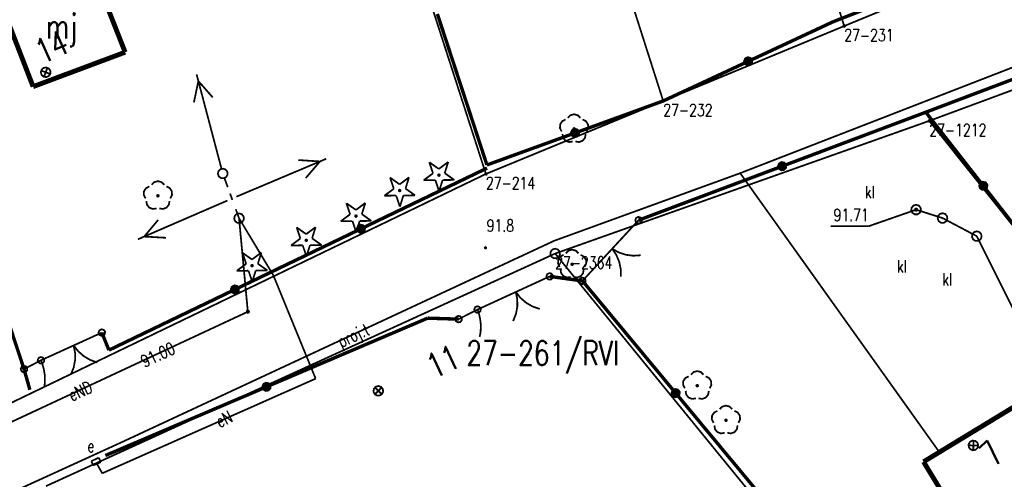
# Model space of a CAD drawing. Header units: metres. Extents: x 7542868 to 7543897, y 5828496 to 5830561.
# Tile 27 of 122: x 7543302 to 7543352, y 5829950 to 5829974. Entities that reach past the tile are written whole.
import ezdxf
from ezdxf.enums import TextEntityAlignment as Align

# ---------------------------------------------------------------- set-up
doc = ezdxf.new("R2010")
doc.units = ezdxf.units.M
doc.header["$MEASUREMENT"] = 0
for name, color, linetype in [('ADRESY_EADTD_T_0', 7, 'Continuous'), ('ADRESY_EAPADR_T_0', 7, 'Continuous'), ('BDOT500_KTOK_L_1', 7, 'Continuous'), ('BDOT500_KTOK_L_3', 7, 'Continuous'), ('BDOT500_KTOK_L_4', 7, 'Continuous'), ('BDOT500_OBOP_T_0', 7, 'Continuous'), ('BDOT500_OBOP_T_1', 7, 'Continuous'), ('BDOT500_RTPW_T_0', 7, 'Continuous'), ('BUDYNKI_EGBB_E_T_0', 7, 'Continuous'), ('BUDYNKI_EGBB_L_0', 7, 'Continuous'), ('GESUT_SUPE_E_T_3', 7, 'Continuous'), ('GESUT_SUPE_L_3', 7, 'Continuous'), ('GESUT_SUPK_L_1', 7, 'Continuous'), ('GESUT_SUPP_E_T_6', 7, 'Continuous'), ('GESUT_SUPP_L_6', 7, 'Continuous'), ('GESUT_SUSM_L_4', 7, 'Continuous'), ('GESUT_SUTE_T_0', 7, 'Continuous'), ('GESUT_SUTK_T_0', 7, 'Continuous'), ('GESUT_SUUE_E_T_2', 7, 'Continuous'), ('GESUT_SUUE_L_3', 7, 'Continuous'), ('GESUT_SUUK_E_T_3', 7, 'Continuous'), ('GESUT_SUUK_T_2', 7, 'Continuous'), ('GESUT_SUUK_T_4', 7, 'Continuous'), ('GLOWNA_BAZA_DZIALKI', 7, 'Continuous'), ('GLOWNA_BAZA_NUMERY_PUNKTOW', 7, 'Continuous'), ('GLOWNA_BAZA_PUNKTY', 7, 'Continuous'), ('SZUMIN_511-1_DROGA_POM_UZUPEL__', 7, 'Continuous')]:
    doc.layers.add(name, color=color, linetype=linetype)
doc.styles.add('STYL_ARIAL', font='simplex', dxfattribs={"width": 0.75, "oblique": 0.1})

msp = doc.modelspace()

# ---------------------------------------------------------------- linework, layer by layer
at = {"layer": 'ADRESY_EAPADR_T_0', "color": 7, "const_width": 0.09}
for points in [[(7543302.759, 5829971.4981), (7543302.8986, 5829971.5168), (7543303.0262, 5829971.4572), (7543303.1013, 5829971.338), (7543303.1, 5829971.1971), (7543303.0228, 5829971.0793), (7543302.8941, 5829971.022), (7543302.7549, 5829971.0433), (7543302.6493, 5829971.1365), (7543302.6108, 5829971.272), (7543302.6517, 5829971.4068), (7543302.759, 5829971.4981)], [(7543303.0942, 5829971.1803), (7543302.6274, 5829971.3592)], [(7543302.7713, 5829971.0363), (7543302.9503, 5829971.5031)], [(7543319.9142, 5829955.1928), (7543320.0493, 5829955.1531), (7543320.1416, 5829955.0466), (7543320.1616, 5829954.9072), (7543320.1031, 5829954.7791), (7543319.9846, 5829954.7029), (7543319.8437, 5829954.7029), (7543319.7252, 5829954.7791), (7543319.6667, 5829954.9072), (7543319.6868, 5829955.0466), (7543319.779, 5829955.1531), (7543319.9142, 5829955.1928)], [(7543320.0909, 5829954.766), (7543319.7374, 5829955.1195)], [(7543319.7374, 5829954.766), (7543320.0909, 5829955.1195)], [(7543350.6712, 5829952.1422), (7543350.1714, 5829952.1539)], [(7543350.2487, 5829952.3289), (7543350.3739, 5829952.3935), (7543350.5141, 5829952.3802), (7543350.6249, 5829952.2932), (7543350.671, 5829952.1601), (7543350.6378, 5829952.0232), (7543350.5359, 5829951.9259), (7543350.3976, 5829951.8992), (7543350.2668, 5829951.9515), (7543350.1851, 5829952.0662), (7543350.1783, 5829952.2069), (7543350.2487, 5829952.3289)], [(7543350.4154, 5829951.8982), (7543350.4271, 5829952.398)]]:
    msp.add_lwpolyline(points, dxfattribs=at)
at = {"layer": 'BDOT500_KTOK_L_1', "color": 7, "const_width": 0.09}
for points in [[(7543333.2583, 5829963.6903), (7543332.2434, 5829962.5937)], [(7543333.1237, 5829963.5863), (7543333.0884, 5829963.6971), (7543333.1325, 5829963.8047), (7543333.2355, 5829963.8588), (7543333.3491, 5829963.834), (7543333.4202, 5829963.742), (7543333.4155, 5829963.6258), (7543333.3373, 5829963.5398), (7543333.222, 5829963.5242), (7543333.1237, 5829963.5863)], [(7543332.4132, 5829962.7772), (7543331.3943, 5829961.6763)], [(7543333.3673, 5829961.8942), (7543332.9841, 5829961.8692), (7543332.6032, 5829961.918), (7543332.2386, 5829962.0387), (7543331.9038, 5829962.2268)], [(7543331.9038, 5829962.2268), (7543332.1172, 5829961.9075), (7543332.2657, 5829961.5533), (7543332.3437, 5829961.1773), (7543332.3484, 5829960.7933)], [(7543331.3943, 5829961.6763), (7543330.3795, 5829960.5798)], [(7543328.7, 5829960.81), (7543327.4179, 5829960.2209)], [(7543328.5655, 5829960.706), (7543328.5301, 5829960.8168), (7543328.5743, 5829960.9244), (7543328.6772, 5829960.9785), (7543328.7908, 5829960.9537), (7543328.862, 5829960.8617), (7543328.8573, 5829960.7455), (7543328.779, 5829960.6595), (7543328.6638, 5829960.6439), (7543328.5655, 5829960.706)], [(7543330.245, 5829960.4758), (7543330.2096, 5829960.5866), (7543330.2537, 5829960.6942), (7543330.3567, 5829960.7482), (7543330.4703, 5829960.7235), (7543330.5414, 5829960.6315), (7543330.5368, 5829960.5153), (7543330.4585, 5829960.4293), (7543330.3433, 5829960.4137), (7543330.245, 5829960.4758)], [(7543327.6451, 5829960.3253), (7543326.2821, 5829959.6991)], [(7543326.2821, 5829959.6991), (7543325, 5829959.11)], [(7543326.9636, 5829960.0122), (7543327.0383, 5829959.6355), (7543327.0397, 5829959.2515), (7543326.9676, 5829958.8743), (7543326.8248, 5829958.5178)], [(7543328.1878, 5829959.144), (7543327.8243, 5829959.2679), (7543327.4912, 5829959.4589), (7543327.2007, 5829959.7101), (7543326.9636, 5829960.0122)], [(7543324.8655, 5829959.006), (7543324.8301, 5829959.1168), (7543324.8743, 5829959.2244), (7543324.9772, 5829959.2785), (7543325.0908, 5829959.2537), (7543325.162, 5829959.1617), (7543325.1573, 5829959.0455), (7543325.079, 5829958.9595), (7543324.9638, 5829958.9439), (7543324.8655, 5829959.006)], [(7543305.6055, 5829957.826), (7543305.5701, 5829957.9368), (7543305.6143, 5829958.0444), (7543305.7172, 5829958.0985), (7543305.8308, 5829958.0737), (7543305.902, 5829957.9817), (7543305.8973, 5829957.8655), (7543305.819, 5829957.7795), (7543305.7038, 5829957.7639), (7543305.6055, 5829957.826)], [(7543304.9764, 5829957.5825), (7543303.6111, 5829956.9611)], [(7543305.74, 5829957.93), (7543304.7489, 5829957.4789)], [(7543304.2938, 5829957.2718), (7543304.3672, 5829956.8948), (7543304.3672, 5829956.5108), (7543304.2938, 5829956.1339), (7543304.1497, 5829955.7779)], [(7543305.5149, 5829956.3992), (7543305.1518, 5829956.5244), (7543304.8194, 5829956.7166), (7543304.5298, 5829956.9689), (7543304.2938, 5829957.2718)], [(7543302.4855, 5829956.406), (7543302.4501, 5829956.5168), (7543302.4943, 5829956.6244), (7543302.5972, 5829956.6785), (7543302.7108, 5829956.6537), (7543302.782, 5829956.5617), (7543302.7773, 5829956.4455), (7543302.699, 5829956.3595), (7543302.5838, 5829956.3439), (7543302.4855, 5829956.406)], [(7543303.6111, 5829956.9611), (7543302.62, 5829956.51)]]:
    msp.add_lwpolyline(points, dxfattribs=at)
at = {"layer": 'BDOT500_KTOK_L_3', "color": 7, "const_width": 0.09}
for points in [[(7543325, 5829959.11), (7543324.515, 5829958.865)], [(7543324.8655, 5829959.006), (7543324.8301, 5829959.1168), (7543324.8743, 5829959.2244), (7543324.9772, 5829959.2785), (7543325.0908, 5829959.2537), (7543325.162, 5829959.1617), (7543325.1573, 5829959.0455), (7543325.079, 5829958.9595), (7543324.9638, 5829958.9439), (7543324.8655, 5829959.006)], [(7543325, 5829959.11), (7543325.0322, 5829959.0142)], [(7543323.8955, 5829958.516), (7543323.8601, 5829958.6268), (7543323.9043, 5829958.7344), (7543324.0072, 5829958.7885), (7543324.1208, 5829958.7637), (7543324.192, 5829958.6717), (7543324.1873, 5829958.5555), (7543324.109, 5829958.4695), (7543323.9938, 5829958.4539), (7543323.8955, 5829958.516)], [(7543324.515, 5829958.865), (7543324.03, 5829958.62)], [(7543325.0322, 5829959.0142), (7543325.0643, 5829958.9184)], [(7543325.0643, 5829958.9184), (7543325.092, 5829958.8316)], [(7543325.092, 5829958.8316), (7543325.1112, 5829958.7292)], [(7543325.1112, 5829958.7292), (7543325.1324, 5829958.6391)], [(7543325.1324, 5829958.6391), (7543325.1471, 5829958.5457)], [(7543325.1471, 5829958.5457), (7543325.1553, 5829958.449)], [(7543325.1553, 5829958.449), (7543325.17, 5829958.3556)], [(7543325.1618, 5829958.0826), (7543325.1591, 5829957.9916)], [(7543325.1691, 5829958.1647), (7543325.1618, 5829958.0826)], [(7543325.17, 5829958.3556), (7543325.1673, 5829958.2646)], [(7543325.1673, 5829958.2646), (7543325.1691, 5829958.1647)], [(7543325.1115, 5829957.7323), (7543325.1012, 5829957.7046)], [(7543325.1317, 5829957.8209), (7543325.1115, 5829957.7323)], [(7543325.1454, 5829957.9063), (7543325.1317, 5829957.8209)], [(7543325.1591, 5829957.9916), (7543325.1454, 5829957.9063)], [(7543302.4855, 5829956.406), (7543302.4501, 5829956.5168), (7543302.4943, 5829956.6244), (7543302.5972, 5829956.6785), (7543302.7108, 5829956.6537), (7543302.782, 5829956.5617), (7543302.7773, 5829956.4455), (7543302.699, 5829956.3595), (7543302.5838, 5829956.3439), (7543302.4855, 5829956.406)], [(7543301.6155, 5829955.956), (7543301.5801, 5829956.0668), (7543301.6243, 5829956.1744), (7543301.7272, 5829956.2285), (7543301.8408, 5829956.2037), (7543301.912, 5829956.1117), (7543301.9073, 5829955.9955), (7543301.829, 5829955.9095), (7543301.7138, 5829955.8939), (7543301.6155, 5829955.956)], [(7543302.185, 5829956.285), (7543301.75, 5829956.06)], [(7543302.62, 5829956.51), (7543302.185, 5829956.285)], [(7543302.62, 5829956.51), (7543302.6543, 5829956.4152)], [(7543302.6543, 5829956.4152), (7543302.6887, 5829956.3204)], [(7543302.6887, 5829956.3204), (7543302.7184, 5829956.2344)], [(7543302.7184, 5829956.2344), (7543302.7412, 5829956.1336)], [(7543302.7412, 5829956.1336), (7543302.7651, 5829956.0447)], [(7543302.7651, 5829956.0447), (7543302.7833, 5829955.9527)], [(7543302.7833, 5829955.9527), (7543302.7956, 5829955.8578)], [(7543302.7956, 5829955.8578), (7543302.8138, 5829955.7658)], [(7543302.8138, 5829955.7658), (7543302.8157, 5829955.6768)], [(7543302.8157, 5829955.6768), (7543302.8223, 5829955.5788)], [(7543302.8223, 5829955.5788), (7543302.8196, 5829955.4987)], [(7543302.7905, 5829955.1571), (7543302.7822, 5829955.1303)], [(7543302.8047, 5829955.2433), (7543302.7905, 5829955.1571)], [(7543302.8131, 5829955.3264), (7543302.8047, 5829955.2433)], [(7543302.8216, 5829955.4096), (7543302.8131, 5829955.3264)], [(7543302.8196, 5829955.4987), (7543302.8216, 5829955.4096)]]:
    msp.add_lwpolyline(points, dxfattribs=at)
at = {"layer": 'BDOT500_KTOK_L_4', "color": 7, "const_width": 0.175}
for points in [[(7543349.2861, 5829976.2184), (7543343.2341, 5829973.8605)], [(7543325.4824, 5829966.5215), (7543322.942, 5829974.2592)], [(7543343.2341, 5829973.8605), (7543338.8771, 5829971.8302)], [(7543338.8771, 5829971.8302), (7543334.52, 5829969.8)], [(7543338.7426, 5829971.7263), (7543338.7072, 5829971.8371), (7543338.7513, 5829971.9447), (7543338.8543, 5829971.9987), (7543338.9679, 5829971.9739), (7543339.039, 5829971.8819), (7543339.0344, 5829971.7657), (7543338.9561, 5829971.6797), (7543338.8409, 5829971.6641), (7543338.7426, 5829971.7263)], [(7543347.982, 5829969.2237), (7543353.6679, 5829971.3736)], [(7543334.52, 5829969.8), (7543330.0012, 5829968.1608)], [(7543340.6201, 5829966.457), (7543347.982, 5829969.2237)], [(7543347.982, 5829969.2237), (7543350.9337, 5829965.4487)], [(7543330.0012, 5829968.1608), (7543325.4824, 5829966.5215)], [(7543329.8667, 5829968.0568), (7543329.8314, 5829968.1676), (7543329.8755, 5829968.2752), (7543329.9784, 5829968.3292), (7543330.0921, 5829968.3044), (7543330.1632, 5829968.2124), (7543330.1585, 5829968.0962), (7543330.0802, 5829968.0102), (7543329.965, 5829967.9947), (7543329.8667, 5829968.0568)], [(7543340.4856, 5829966.353), (7543340.4503, 5829966.4638), (7543340.4944, 5829966.5714), (7543340.5973, 5829966.6254), (7543340.711, 5829966.6007), (7543340.7821, 5829966.5087), (7543340.7774, 5829966.3925), (7543340.6991, 5829966.3065), (7543340.5839, 5829966.2909), (7543340.4856, 5829966.353)], [(7543319.0267, 5829963.25), (7543325.49, 5829966.36)], [(7543333.2583, 5829963.6903), (7543340.6201, 5829966.457)], [(7543350.7992, 5829965.3447), (7543350.7639, 5829965.4555), (7543350.808, 5829965.5631), (7543350.911, 5829965.6171), (7543351.0246, 5829965.5924), (7543351.0957, 5829965.5003), (7543351.091, 5829965.3842), (7543351.0127, 5829965.2981), (7543350.8975, 5829965.2826), (7543350.7992, 5829965.3447)], [(7543350.9337, 5829965.4487), (7543353.8855, 5829961.6736)], [(7543312.5633, 5829960.14), (7543319.0267, 5829963.25)], [(7543318.8922, 5829963.146), (7543318.8568, 5829963.2568), (7543318.9009, 5829963.3644), (7543319.0039, 5829963.4185), (7543319.1175, 5829963.3937), (7543319.1886, 5829963.3017), (7543319.184, 5829963.1855), (7543319.1057, 5829963.0995), (7543318.9904, 5829963.0839), (7543318.8922, 5829963.146)], [(7543299.485, 5829962.9067), (7543301.75, 5829956.06)], [(7543328.7, 5829960.81), (7543330.3795, 5829960.5798)], [(7543335.1603, 5829954.8289), (7543330.3795, 5829960.5798)], [(7543306.1, 5829957.03), (7543312.5633, 5829960.14)], [(7543312.4288, 5829960.036), (7543312.3935, 5829960.1468), (7543312.4376, 5829960.2544), (7543312.5406, 5829960.3085), (7543312.6542, 5829960.2837), (7543312.7253, 5829960.1917), (7543312.7206, 5829960.0755), (7543312.6424, 5829959.9895), (7543312.5271, 5829959.9739), (7543312.4288, 5829960.036)], [(7543314.18, 5829955.15), (7543322.44, 5829958.67)], [(7543322.44, 5829958.67), (7543324.03, 5829958.62)], [(7543305.74, 5829957.93), (7543306.1, 5829957.03)], [(7543302.05, 5829955), (7543301.75, 5829956.06)], [(7543305.92, 5829951.63), (7543314.18, 5829955.15)], [(7543314.0455, 5829955.046), (7543314.0101, 5829955.1568), (7543314.0543, 5829955.2644), (7543314.1572, 5829955.3185), (7543314.2708, 5829955.2937), (7543314.342, 5829955.2017), (7543314.3373, 5829955.0855), (7543314.259, 5829954.9995), (7543314.1438, 5829954.9839), (7543314.0455, 5829955.046)], [(7543335.0258, 5829954.7249), (7543334.9904, 5829954.8357), (7543335.0345, 5829954.9433), (7543335.1375, 5829954.9973), (7543335.2511, 5829954.9726), (7543335.3222, 5829954.8805), (7543335.3175, 5829954.7644), (7543335.2393, 5829954.6783), (7543335.124, 5829954.6628), (7543335.0258, 5829954.7249)], [(7543339.941, 5829949.078), (7543335.1603, 5829954.8289)]]:
    msp.add_lwpolyline(points, dxfattribs=at)
at = {"layer": 'BDOT500_OBOP_T_0', "color": 3, "const_width": 0.09}
for points in [[(7543322.5263, 5829966.6621), (7543323.0161, 5829966.3155)], [(7543322.7188, 5829966.0938), (7543322.5263, 5829966.6621)], [(7543323.0161, 5829966.3155), (7543323.4971, 5829966.6742)], [(7543323.4971, 5829966.6742), (7543323.3188, 5829966.1012)], [(7543320.5163, 5829965.8721), (7543321.0061, 5829965.5254)], [(7543320.7088, 5829965.3037), (7543320.5163, 5829965.8721)], [(7543321.0061, 5829965.5254), (7543321.4871, 5829965.8841)], [(7543321.4871, 5829965.8841), (7543321.3088, 5829965.3112)], [(7543322.2377, 5829965.7351), (7543322.7188, 5829966.0938)], [(7543322.8377, 5829965.7425), (7543322.2377, 5829965.7351)], [(7543323.0302, 5829965.1742), (7543322.8377, 5829965.7425)], [(7543323.02, 5829966.045), (7543323.0518, 5829966.0318), (7543323.065, 5829966), (7543323.0518, 5829965.9682), (7543323.02, 5829965.955), (7543322.9882, 5829965.9682), (7543322.975, 5829966), (7543322.9882, 5829966.0318), (7543323.02, 5829966.045)], [(7543323.2086, 5829965.7471), (7543323.0302, 5829965.1742)], [(7543323.8086, 5829965.7546), (7543323.2086, 5829965.7471)], [(7543323.3188, 5829966.1012), (7543323.8086, 5829965.7546)], [(7543320.2277, 5829964.945), (7543320.7088, 5829965.3037)], [(7543321.01, 5829965.255), (7543321.0418, 5829965.2418), (7543321.055, 5829965.21), (7543321.0418, 5829965.1782), (7543321.01, 5829965.165), (7543320.9782, 5829965.1782), (7543320.965, 5829965.21), (7543320.9782, 5829965.2418), (7543321.01, 5829965.255)], [(7543321.3088, 5829965.3112), (7543321.7986, 5829964.9645)], [(7543320.8277, 5829964.9525), (7543320.2277, 5829964.945)], [(7543321.0202, 5829964.3841), (7543320.8277, 5829964.9525)], [(7543321.1986, 5829964.9571), (7543321.0202, 5829964.3841)], [(7543321.7986, 5829964.9645), (7543321.1986, 5829964.9571)], [(7543318.2763, 5829964.5621), (7543318.7661, 5829964.2155)], [(7543318.4688, 5829963.9938), (7543318.2763, 5829964.5621)], [(7543318.7661, 5829964.2155), (7543319.2471, 5829964.5742)], [(7543319.2471, 5829964.5742), (7543319.0688, 5829964.0012)], [(7543317.9877, 5829963.6351), (7543318.4688, 5829963.9938)], [(7543318.5877, 5829963.6425), (7543317.9877, 5829963.6351)], [(7543318.7802, 5829963.0742), (7543318.5877, 5829963.6425)], [(7543318.77, 5829963.945), (7543318.8018, 5829963.9318), (7543318.815, 5829963.9), (7543318.8018, 5829963.8682), (7543318.77, 5829963.855), (7543318.7382, 5829963.8682), (7543318.725, 5829963.9), (7543318.7382, 5829963.9318), (7543318.77, 5829963.945)], [(7543318.9586, 5829963.6471), (7543318.7802, 5829963.0742)], [(7543319.5586, 5829963.6546), (7543318.9586, 5829963.6471)], [(7543319.0688, 5829964.0012), (7543319.5586, 5829963.6546)], [(7543315.7263, 5829963.3221), (7543316.2161, 5829962.9755)], [(7543315.9188, 5829962.7538), (7543315.7263, 5829963.3221)], [(7543316.2161, 5829962.9755), (7543316.6971, 5829963.3342)], [(7543316.6971, 5829963.3342), (7543316.5188, 5829962.7612)], [(7543315.4377, 5829962.3951), (7543315.9188, 5829962.7538)], [(7543316.22, 5829962.705), (7543316.2518, 5829962.6918), (7543316.265, 5829962.66), (7543316.2518, 5829962.6282), (7543316.22, 5829962.615), (7543316.1882, 5829962.6282), (7543316.175, 5829962.66), (7543316.1882, 5829962.6918), (7543316.22, 5829962.705)], [(7543316.5188, 5829962.7612), (7543317.0086, 5829962.4146)], [(7543316.0377, 5829962.4025), (7543315.4377, 5829962.3951)], [(7543316.2302, 5829961.8342), (7543316.0377, 5829962.4025)], [(7543316.4086, 5829962.4071), (7543316.2302, 5829961.8342)], [(7543317.0086, 5829962.4146), (7543316.4086, 5829962.4071)], [(7543312.9463, 5829962.0221), (7543313.4361, 5829961.6755)], [(7543313.1388, 5829961.4538), (7543312.9463, 5829962.0221)], [(7543313.4361, 5829961.6755), (7543313.9171, 5829962.0342)], [(7543313.9171, 5829962.0342), (7543313.7388, 5829961.4612)], [(7543312.6578, 5829961.0951), (7543313.1388, 5829961.4538)], [(7543313.2578, 5829961.1025), (7543312.6578, 5829961.0951)], [(7543313.4503, 5829960.5342), (7543313.2578, 5829961.1025)], [(7543313.44, 5829961.405), (7543313.4718, 5829961.3918), (7543313.485, 5829961.36), (7543313.4718, 5829961.3282), (7543313.44, 5829961.315), (7543313.4082, 5829961.3282), (7543313.395, 5829961.36), (7543313.4082, 5829961.3918), (7543313.44, 5829961.405)], [(7543313.6286, 5829961.1071), (7543313.4503, 5829960.5342)], [(7543314.2286, 5829961.1146), (7543313.6286, 5829961.1071)], [(7543313.7388, 5829961.4612), (7543314.2286, 5829961.1146)]]:
    msp.add_lwpolyline(points, dxfattribs=at)
at = {"layer": 'BDOT500_OBOP_T_1', "color": 3, "const_width": 0.09}
for points in [[(7543329.3141, 5829968.2357), (7543329.2264, 5829968.4084), (7543329.2367, 5829968.6018), (7543329.3421, 5829968.7643), (7543329.5145, 5829968.8525)], [(7543329.6257, 5829968.9334), (7543329.7629, 5829969.07), (7543329.95, 5829969.1201), (7543330.1371, 5829969.07), (7543330.2743, 5829968.9334)], [(7543330.3856, 5829968.8525), (7543330.5579, 5829968.7643), (7543330.6633, 5829968.6018), (7543330.6736, 5829968.4084), (7543330.586, 5829968.2357)], [(7543329.95, 5829968.415), (7543329.9818, 5829968.4018), (7543329.995, 5829968.37), (7543329.9818, 5829968.3382), (7543329.95, 5829968.325), (7543329.9182, 5829968.3382), (7543329.905, 5829968.37), (7543329.9182, 5829968.4018), (7543329.95, 5829968.415)], [(7543329.8813, 5829967.7237), (7543329.6899, 5829967.6937), (7543329.5092, 5829967.7632), (7543329.3872, 5829967.9136), (7543329.3566, 5829968.1049)], [(7543330.5435, 5829968.1049), (7543330.5128, 5829967.9136), (7543330.3908, 5829967.7632), (7543330.2101, 5829967.6937), (7543330.0188, 5829967.7237)], [(7543308.2894, 5829965.5039), (7543308.4266, 5829965.6405), (7543308.6137, 5829965.6906), (7543308.8008, 5829965.6405), (7543308.938, 5829965.5039)], [(7543307.9777, 5829964.8062), (7543307.8901, 5829964.9789), (7543307.9004, 5829965.1723), (7543308.0058, 5829965.3348), (7543308.1781, 5829965.423)], [(7543309.0492, 5829965.423), (7543309.2216, 5829965.3348), (7543309.327, 5829965.1723), (7543309.3373, 5829964.9789), (7543309.2496, 5829964.8062)], [(7543308.5449, 5829964.2942), (7543308.3536, 5829964.2642), (7543308.1729, 5829964.3337), (7543308.0509, 5829964.4841), (7543308.0202, 5829964.6754)], [(7543308.6137, 5829964.9855), (7543308.6455, 5829964.9723), (7543308.6587, 5829964.9405), (7543308.6455, 5829964.9087), (7543308.6137, 5829964.8955), (7543308.5819, 5829964.9087), (7543308.5687, 5829964.9405), (7543308.5819, 5829964.9723), (7543308.6137, 5829964.9855)], [(7543309.2071, 5829964.6754), (7543309.1765, 5829964.4841), (7543309.0545, 5829964.3337), (7543308.8738, 5829964.2642), (7543308.6824, 5829964.2942)], [(7543329.5257, 5829961.9933), (7543329.6629, 5829962.13), (7543329.85, 5829962.1801), (7543330.0371, 5829962.13), (7543330.1743, 5829961.9933)], [(7543329.214, 5829961.2956), (7543329.1264, 5829961.4684), (7543329.1367, 5829961.6618), (7543329.2421, 5829961.8243), (7543329.4144, 5829961.9125)], [(7543330.2855, 5829961.9125), (7543330.4579, 5829961.8243), (7543330.5633, 5829961.6618), (7543330.5736, 5829961.4684), (7543330.4859, 5829961.2956)], [(7543329.7812, 5829960.7836), (7543329.5899, 5829960.7537), (7543329.4092, 5829960.8232), (7543329.2872, 5829960.9736), (7543329.2565, 5829961.1648)], [(7543329.85, 5829961.475), (7543329.8818, 5829961.4618), (7543329.895, 5829961.43), (7543329.8818, 5829961.3982), (7543329.85, 5829961.385), (7543329.8182, 5829961.3982), (7543329.805, 5829961.43), (7543329.8182, 5829961.4618), (7543329.85, 5829961.475)], [(7543330.4434, 5829961.1648), (7543330.4128, 5829960.9736), (7543330.2908, 5829960.8232), (7543330.1101, 5829960.7537), (7543329.9187, 5829960.7836)], [(7543335.6266, 5829955.0738), (7543335.539, 5829955.2465), (7543335.5493, 5829955.4399), (7543335.6546, 5829955.6024), (7543335.827, 5829955.6906)], [(7543335.9383, 5829955.7715), (7543336.0755, 5829955.9081), (7543336.2626, 5829955.9582), (7543336.4497, 5829955.9081), (7543336.5869, 5829955.7715)], [(7543336.6981, 5829955.6906), (7543336.8705, 5829955.6024), (7543336.9759, 5829955.4399), (7543336.9861, 5829955.2465), (7543336.8985, 5829955.0738)], [(7543336.2626, 5829955.2531), (7543336.2944, 5829955.2399), (7543336.3076, 5829955.2081), (7543336.2944, 5829955.1763), (7543336.2626, 5829955.1631), (7543336.2307, 5829955.1763), (7543336.2176, 5829955.2081), (7543336.2307, 5829955.2399), (7543336.2626, 5829955.2531)], [(7543336.1938, 5829954.5618), (7543336.0025, 5829954.5318), (7543335.8217, 5829954.6013), (7543335.6998, 5829954.7517), (7543335.6691, 5829954.943)], [(7543336.856, 5829954.943), (7543336.8253, 5829954.7517), (7543336.7034, 5829954.6013), (7543336.5226, 5829954.5318), (7543336.3313, 5829954.5618)], [(7543337.4129, 5829954.0019), (7543337.5501, 5829954.1386), (7543337.7372, 5829954.1886), (7543337.9243, 5829954.1386), (7543338.0615, 5829954.0019)], [(7543337.1012, 5829953.3042), (7543337.0136, 5829953.4769), (7543337.0239, 5829953.6703), (7543337.1292, 5829953.8328), (7543337.3016, 5829953.9211)], [(7543338.1727, 5829953.9211), (7543338.3451, 5829953.8328), (7543338.4505, 5829953.6703), (7543338.4607, 5829953.4769), (7543338.3731, 5829953.3042)], [(7543337.6684, 5829952.7922), (7543337.4771, 5829952.7623), (7543337.2963, 5829952.8318), (7543337.1744, 5829952.9822), (7543337.1437, 5829953.1734)], [(7543337.7372, 5829953.4836), (7543337.769, 5829953.4704), (7543337.7822, 5829953.4386), (7543337.769, 5829953.4068), (7543337.7372, 5829953.3936), (7543337.7053, 5829953.4068), (7543337.6922, 5829953.4386), (7543337.7053, 5829953.4704), (7543337.7372, 5829953.4836)], [(7543338.3306, 5829953.1734), (7543338.3, 5829952.9822), (7543338.178, 5829952.8318), (7543337.9972, 5829952.7623), (7543337.8059, 5829952.7922)]]:
    msp.add_lwpolyline(points, dxfattribs=at)
at = {"layer": 'BDOT500_RTPW_T_0', "color": 7, "const_width": 0.075}
msp.add_lwpolyline([(7543325.4519, 5829962.2754), (7543325.4387, 5829962.2436), (7543325.4069, 5829962.2304), (7543325.3751, 5829962.2436), (7543325.3619, 5829962.2754), (7543325.3751, 5829962.3072), (7543325.4069, 5829962.3204), (7543325.4387, 5829962.3072), (7543325.4519, 5829962.2754)], dxfattribs=at)
at = {"layer": 'BUDYNKI_EGBB_L_0', "color": 34, "const_width": 0.25}
for points in [[(7543305.1016, 5829976.9462), (7543306.9343, 5829972.2982)], [(7543302.2158, 5829970.5351), (7543300.4334, 5829975.1434)], [(7543306.9343, 5829972.2982), (7543302.2158, 5829970.5351)], [(7543354.1113, 5829955.1042), (7543347.8667, 5829951.3102)], [(7543347.8667, 5829951.3102), (7543351.853, 5829944.7569)]]:
    msp.add_lwpolyline(points, dxfattribs=at)
at = {"layer": 'GESUT_SUPE_L_3', "color": 1, "const_width": 0.09}
for points in [[(7543310.4593, 5829969.7253), (7543310.6874, 5829970.8198)], [(7543311.8745, 5829966.3239), (7543310.5981, 5829971.1582)], [(7543311.4261, 5829969.9806), (7543310.6874, 5829970.8198)], [(7543312.6371, 5829964.8938), (7543317.2444, 5829966.8363)], [(7543315.8062, 5829966.7725), (7543316.9219, 5829966.7003)], [(7543316.1946, 5829965.8511), (7543316.9219, 5829966.7003)], [(7543307.5886, 5829962.7115), (7543312.1773, 5829964.6974)], [(7543307.9098, 5829962.8505), (7543308.6289, 5829963.7066)], [(7543313.2238, 5829959.0002), (7543312.7744, 5829963.7876)], [(7543314.53, 5829960.87), (7543312.7744, 5829963.7876)], [(7543307.9098, 5829962.8505), (7543309.0261, 5829962.7888)], [(7543316.7, 5829955.57), (7543314.53, 5829960.87)], [(7543296.6715, 5829951.2863), (7543313.2238, 5829959.0002)], [(7543305.76, 5829950.72), (7543316.7, 5829955.57)], [(7543305.485, 5829951.2059), (7543305.76, 5829950.72)]]:
    msp.add_lwpolyline(points, dxfattribs=at)
at = {"layer": 'GESUT_SUPK_L_1', "color": 34, "const_width": 0.09}
for points in [[(7543347.4867, 5829964.2295), (7543348.8399, 5829963.7988)], [(7543348.8399, 5829963.7988), (7543347.4867, 5829964.2295)], [(7543348.8399, 5829963.7988), (7543350.5966, 5829962.8709)], [(7543350.5966, 5829962.8709), (7543348.8399, 5829963.7988)], [(7543350.5966, 5829962.8709), (7543353.1628, 5829957.738)], [(7543353.1628, 5829957.738), (7543350.5966, 5829962.8709)]]:
    msp.add_lwpolyline(points, dxfattribs=at)
at = {"layer": 'GESUT_SUPP_L_6', "color": 30, "const_width": 0.09}
for points in [[(7543338.4662, 5829966.1001), (7543355.4039, 5829972.6733)], [(7543328.9306, 5829962.6345), (7543338.4662, 5829966.1001)], [(7543338.4662, 5829966.1001), (7543348.6778, 5829951.8029)], [(7543306.819, 5829952.3411), (7543328.9306, 5829962.6345)], [(7543272.2863, 5829936.5676), (7543306.819, 5829952.3411)]]:
    msp.add_lwpolyline(points, dxfattribs=at)
at = {"layer": 'GESUT_SUSM_L_4', "color": 7, "const_width": 0.09}
for points in [[(7543311.7405, 5829965.9293), (7543311.6893, 5829966.0605), (7543311.7171, 5829966.1986), (7543311.8151, 5829966.2997), (7543311.9523, 5829966.3318), (7543312.085, 5829966.2846), (7543312.1712, 5829966.1731), (7543312.1834, 5829966.0328), (7543312.1178, 5829965.9081), (7543311.9952, 5829965.8387), (7543311.8546, 5829965.8466), (7543311.7405, 5829965.9293)], [(7543312.0239, 5829965.8473), (7543312.1951, 5829965.3775)], [(7543312.3136, 5829965.0523), (7543312.4321, 5829964.7272)], [(7543312.6032, 5829964.2574), (7543312.7744, 5829963.7876)], [(7543312.5766, 5829963.6348), (7543312.5254, 5829963.766), (7543312.5532, 5829963.9041), (7543312.6513, 5829964.0052), (7543312.7884, 5829964.0372), (7543312.9212, 5829963.9901), (7543313.0073, 5829963.8786), (7543313.0195, 5829963.7383), (7543312.9539, 5829963.6136), (7543312.8313, 5829963.5442), (7543312.6907, 5829963.5521), (7543312.5766, 5829963.6348)]]:
    msp.add_lwpolyline(points, dxfattribs=at)
at = {"layer": 'GESUT_SUTE_T_0', "color": 1, "const_width": 0.09}
msp.add_lwpolyline([(7543313.2238, 5829959.0627), (7543313.268, 5829959.0444), (7543313.2863, 5829959.0002), (7543313.268, 5829958.956), (7543313.2238, 5829958.9377), (7543313.1796, 5829958.956), (7543313.1613, 5829959.0002), (7543313.1796, 5829959.0444), (7543313.2238, 5829959.0627)], dxfattribs=at)
at = {"layer": 'GESUT_SUTK_T_0', "color": 34, "const_width": 0.09}
for points in [[(7543347.4867, 5829964.2295), (7543345.0618, 5829963.3841)], [(7543347.4867, 5829964.292), (7543347.5309, 5829964.2737), (7543347.5492, 5829964.2295), (7543347.5309, 5829964.1853), (7543347.4867, 5829964.167), (7543347.4425, 5829964.1853), (7543347.4242, 5829964.2295), (7543347.4425, 5829964.2737), (7543347.4867, 5829964.292)], [(7543343.1075, 5829963.3841), (7543345.0618, 5829963.3841)]]:
    msp.add_lwpolyline(points, dxfattribs=at)
at = {"layer": 'GESUT_SUUE_L_3', "color": 7, "const_width": 0.09}
for points in [[(7543305.58, 5829951.521), (7543305.2, 5829951.34)], [(7543305.69, 5829951.29), (7543305.58, 5829951.521)], [(7543305.2, 5829951.34), (7543305.3, 5829951.13)], [(7543305.3, 5829951.13), (7543305.69, 5829951.29)]]:
    msp.add_lwpolyline(points, dxfattribs=at)
at = {"layer": 'GESUT_SUUK_T_2', "color": 34, "const_width": 0.09}
for points in [[(7543347.4867, 5829964.4795), (7543347.6218, 5829964.4398), (7543347.7141, 5829964.3333), (7543347.7341, 5829964.1939), (7543347.6756, 5829964.0658), (7543347.5571, 5829963.9896), (7543347.4163, 5829963.9896), (7543347.2978, 5829964.0658), (7543347.2392, 5829964.1939), (7543347.2593, 5829964.3333), (7543347.3515, 5829964.4398), (7543347.4867, 5829964.4795)], [(7543348.8399, 5829964.0488), (7543348.9751, 5829964.0091), (7543349.0673, 5829963.9027), (7543349.0874, 5829963.7633), (7543349.0288, 5829963.6351), (7543348.9103, 5829963.559), (7543348.7695, 5829963.559), (7543348.651, 5829963.6351), (7543348.5924, 5829963.7633), (7543348.6125, 5829963.9027), (7543348.7047, 5829964.0091), (7543348.8399, 5829964.0488)], [(7543350.5966, 5829963.1209), (7543350.7318, 5829963.0812), (7543350.824, 5829962.9748), (7543350.8441, 5829962.8353), (7543350.7856, 5829962.7072), (7543350.6671, 5829962.6311), (7543350.5262, 5829962.6311), (7543350.4077, 5829962.7072), (7543350.3492, 5829962.8353), (7543350.3692, 5829962.9748), (7543350.4615, 5829963.0812), (7543350.5966, 5829963.1209)]]:
    msp.add_lwpolyline(points, dxfattribs=at)
at = {"layer": 'GESUT_SUUK_T_4', "color": 7, "const_width": 0.09}
for points in [[(7543347.4867, 5829964.4795), (7543347.6218, 5829964.4398), (7543347.7141, 5829964.3333), (7543347.7341, 5829964.1939), (7543347.6756, 5829964.0658), (7543347.5571, 5829963.9896), (7543347.4163, 5829963.9896), (7543347.2978, 5829964.0658), (7543347.2392, 5829964.1939), (7543347.2593, 5829964.3333), (7543347.3515, 5829964.4398), (7543347.4867, 5829964.4795)], [(7543348.8399, 5829964.0488), (7543348.9751, 5829964.0091), (7543349.0673, 5829963.9027), (7543349.0874, 5829963.7633), (7543349.0288, 5829963.6351), (7543348.9103, 5829963.559), (7543348.7695, 5829963.559), (7543348.651, 5829963.6351), (7543348.5924, 5829963.7633), (7543348.6125, 5829963.9027), (7543348.7047, 5829964.0091), (7543348.8399, 5829964.0488)], [(7543350.5966, 5829963.1209), (7543350.7318, 5829963.0812), (7543350.824, 5829962.9748), (7543350.8441, 5829962.8353), (7543350.7856, 5829962.7072), (7543350.6671, 5829962.6311), (7543350.5262, 5829962.6311), (7543350.4077, 5829962.7072), (7543350.3492, 5829962.8353), (7543350.3692, 5829962.9748), (7543350.4615, 5829963.0812), (7543350.5966, 5829963.1209)]]:
    msp.add_lwpolyline(points, dxfattribs=at)
at = {"layer": 'GLOWNA_BAZA_DZIALKI', "color": 92, "lineweight": 20, "const_width": 0.09}
for points in [[(7543343.8, 5829973.64), (7543331.63, 5830012.17)], [(7543334.52, 5829969.8), (7543322.17, 5830008.46)], [(7543325.43, 5829966.06), (7543312.9, 5830004.83)], [(7543355.46, 5829978.44), (7543343.8, 5829973.64)], [(7543369.57, 5829976.7), (7543348.16, 5829968.78)], [(7543334.52, 5829969.8), (7543343.8, 5829973.64)], [(7543325.43, 5829966.06), (7543334.52, 5829969.8)], [(7543348.16, 5829968.78), (7543328.98, 5829961.98)], [(7543348.16, 5829968.78), (7543378.73, 5829930.48)], [(7543299.37, 5829953.5), (7543325.43, 5829966.06)], [(7543328.98, 5829961.98), (7543302.87, 5829950.06)], [(7543342.48, 5829945.44), (7543328.98, 5829961.98)]]:
    msp.add_lwpolyline(points, dxfattribs=at)
at = {"layer": 'GLOWNA_BAZA_PUNKTY', "color": 7, "const_width": 0.09}
for points in [[(7543343.8, 5829973.685), (7543343.8318, 5829973.6718), (7543343.845, 5829973.64), (7543343.8318, 5829973.6082), (7543343.8, 5829973.595), (7543343.7682, 5829973.6082), (7543343.755, 5829973.64), (7543343.7682, 5829973.6718), (7543343.8, 5829973.685)], [(7543334.52, 5829969.845), (7543334.5518, 5829969.8318), (7543334.565, 5829969.8), (7543334.5518, 5829969.7682), (7543334.52, 5829969.755), (7543334.4882, 5829969.7682), (7543334.475, 5829969.8), (7543334.4882, 5829969.8318), (7543334.52, 5829969.845)], [(7543348.16, 5829968.825), (7543348.1918, 5829968.8118), (7543348.205, 5829968.78), (7543348.1918, 5829968.7482), (7543348.16, 5829968.735), (7543348.1282, 5829968.7482), (7543348.115, 5829968.78), (7543348.1282, 5829968.8118), (7543348.16, 5829968.825)], [(7543325.43, 5829966.105), (7543325.4618, 5829966.0918), (7543325.475, 5829966.06), (7543325.4618, 5829966.0282), (7543325.43, 5829966.015), (7543325.3982, 5829966.0282), (7543325.385, 5829966.06), (7543325.3982, 5829966.0918), (7543325.43, 5829966.105)], [(7543328.98, 5829962.23), (7543329.1152, 5829962.1903), (7543329.2074, 5829962.0839), (7543329.2275, 5829961.9444), (7543329.1689, 5829961.8163), (7543329.0504, 5829961.7401), (7543328.9096, 5829961.7401), (7543328.7911, 5829961.8163), (7543328.7325, 5829961.9444), (7543328.7526, 5829962.0839), (7543328.8448, 5829962.1903), (7543328.98, 5829962.23)]]:
    msp.add_lwpolyline(points, dxfattribs=at)
at = {"layer": 'SZUMIN_511-1_DROGA_POM_UZUPEL__', "color": 3, "const_width": 0.09}
for points in [[(7543325.43, 5829966.06), (7543312.9, 5830004.83)], [(7543355.46, 5829978.44), (7543343.8, 5829973.64)], [(7543343.8, 5829973.64), (7543334.52, 5829969.8)], [(7543334.52, 5829969.8), (7543325.43, 5829966.06)], [(7543328.98, 5829961.98), (7543302.87, 5829950.06)], [(7543342.48, 5829945.44), (7543328.98, 5829961.98)]]:
    msp.add_lwpolyline(points, dxfattribs=at)
at = {"layer": 'SZUMIN_511-1_DROGA_POM_UZUPEL__', "color": 7, "const_width": 0.09}
for points in [[(7543325.43, 5829966.06), (7543312.9, 5830004.83)], [(7543355.46, 5829978.44), (7543343.8, 5829973.64)], [(7543369.57, 5829976.7), (7543348.16, 5829968.78)], [(7543343.8, 5829973.64), (7543334.52, 5829969.8)], [(7543334.52, 5829969.8), (7543325.43, 5829966.06)], [(7543348.16, 5829968.78), (7543328.98, 5829961.98)], [(7543299.37, 5829953.5), (7543325.43, 5829966.06)], [(7543328.98, 5829961.98), (7543302.87, 5829950.06)], [(7543342.48, 5829945.44), (7543328.98, 5829961.98)]]:
    msp.add_lwpolyline(points, dxfattribs=at)

# ---------------------------------------------------------------- texts
at = {"layer": 'ADRESY_EADTD_T_0', "color": 214, "style": 'STYL_ARIAL', "width": 0.75}
msp.add_text('14', height=1.25, rotation=24.0291, dxfattribs=at).set_placement((7543302.8325, 5829971.3331), align=Align.BOTTOM_LEFT)
msp.add_text('11', height=1.25, rotation=25.2011, dxfattribs=at).set_placement((7543323.6542, 5829955.5441), align=Align.BOTTOM_CENTER)
msp.add_text('7', height=1.25, rotation=43.659, dxfattribs=at).set_placement((7543350.637, 5829951.922), align=Align.TOP_LEFT)
at = {"layer": 'BDOT500_RTPW_T_0', "color": 7, "style": 'STYL_ARIAL', "width": 0.75}
msp.add_text('91.8', height=0.625, dxfattribs=at).set_placement((7543325.4694, 5829963.7285), align=Align.TOP_LEFT)
at = {"layer": 'BUDYNKI_EGBB_E_T_0', "color": 7, "style": 'STYL_ARIAL', "width": 0.75}
msp.add_text('mj', height=1.25, dxfattribs=at).set_placement((7543303.6746, 5829973.6266), align=Align.MIDDLE_CENTER)
at = {"layer": 'GESUT_SUPE_E_T_3', "color": 1, "style": 'STYL_ARIAL', "width": 0.75}
for s, rotation, p in [('eND', 24.9873, (7543304.6298, 5829954.9377)), ('eN', 27.0216, (7543311.998, 5829953.5053))]:
    msp.add_text(s, height=0.625, rotation=rotation, dxfattribs=at).set_placement(p, align=Align.MIDDLE_CENTER)
at = {"layer": 'GESUT_SUPP_E_T_6', "color": 30, "style": 'STYL_ARIAL', "width": 0.75}
msp.add_text('proj.t', height=0.625, rotation=24.9628, dxfattribs=at).set_placement((7543318.6333, 5829957.7834), align=Align.MIDDLE_CENTER)
at = {"layer": 'GESUT_SUTE_T_0', "color": 1, "style": 'STYL_ARIAL', "width": 0.75}
msp.add_text('91.00', height=0.625, rotation=24.99, dxfattribs=at).set_placement((7543307.7913, 5829956.411), align=Align.MIDDLE_LEFT)
at = {"layer": 'GESUT_SUTK_T_0', "color": 34, "style": 'STYL_ARIAL', "width": 0.75}
msp.add_text('91.71', height=0.625, dxfattribs=at).set_placement((7543345.0618, 5829963.957), align=Align.MIDDLE_RIGHT)
at = {"layer": 'GESUT_SUUE_E_T_2', "color": 7, "style": 'STYL_ARIAL', "width": 0.75}
msp.add_text('e', height=0.625, dxfattribs=at).set_placement((7543304.9962, 5829951.6193), align=Align.BOTTOM_LEFT)
at = {"layer": 'GESUT_SUUK_E_T_3', "color": 7, "style": 'STYL_ARIAL', "width": 0.75}
for p in [(7543344.8576, 5829964.6271), (7543346.4983, 5829960.8293), (7543348.8318, 5829960.1584)]:
    msp.add_text('kl', height=0.625, dxfattribs=at).set_placement(p, align=Align.BOTTOM_LEFT)
at = {"layer": 'GLOWNA_BAZA_NUMERY_PUNKTOW', "color": 7, "style": 'STYL_ARIAL', "width": 0.75}
for s, p in [('27-231', (7543343.8, 5829973.4837)), ('27-232', (7543334.52, 5829969.6437)), ('27-1212', (7543348.16, 5829968.6238)), ('27-214', (7543325.43, 5829965.9037)), ('27-2364', (7543328.98, 5829961.8238))]:
    msp.add_text(s, height=0.625, dxfattribs=at).set_placement(p, align=Align.TOP_LEFT)
at = {"layer": 'SZUMIN_511-1_DROGA_POM_UZUPEL__', "color": 3, "style": 'STYL_ARIAL', "width": 0.75}
msp.add_text('27-261/RVI', height=1.25, dxfattribs=at).set_placement((7543324.43, 5829957.5075), align=Align.TOP_LEFT)

doc.saveas('drawing.dxf')
